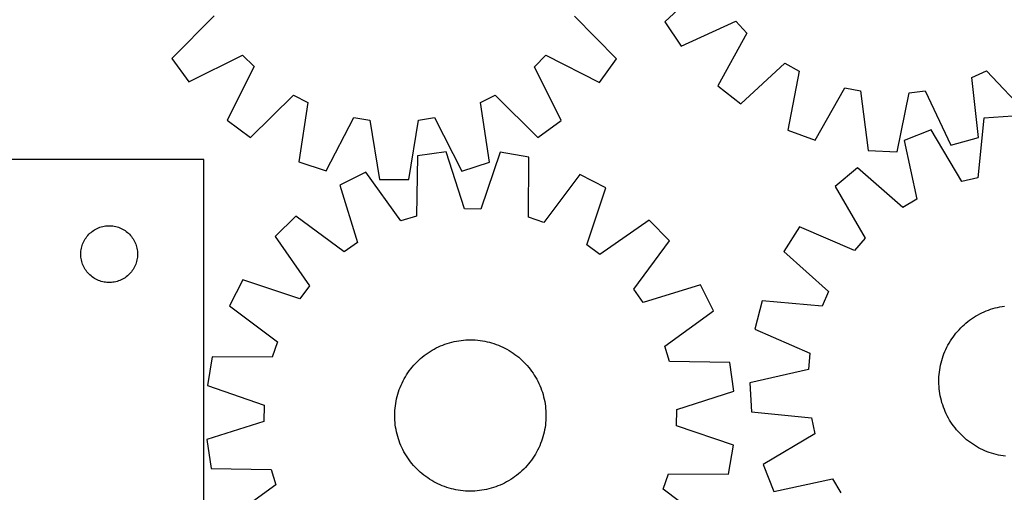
# Model space of a CAD drawing. Header units: millimetres. Extents: x 7 to 1493, y 7 to 2993.
# Tile 8 of 14: x 311 to 832, y 2441 to 2691. Entities that reach past the tile are written whole.
import ezdxf

# ---------------------------------------------------------------- set-up
doc = ezdxf.new("R2010")
doc.units = ezdxf.units.MM
doc.layers.add('CUT', color=7, linetype='CONTINUOUS', true_color=0x000000)

msp = doc.modelspace()

# ---------------------------------------------------------------- linework, layer by layer
at = {"layer": 'CUT'}
for p, q in [((675.222007, 2711.676991), (652.041528, 2689.959712)), ((413.584803, 2693.247995), (391.228085, 2670.6836)), ((626.454186, 2670.473283), (604.137855, 2693.077621)), ((652.041528, 2689.959712), (660.604581, 2677.176728)), ((660.604581, 2677.176728), (689.508648, 2690.349793)), ((689.508648, 2690.349793), (695.336311, 2684.0603)), ((695.336311, 2684.0603), (680.001374, 2656.242779)), ((400.260646, 2658.227943), (428.654774, 2672.466911)), ((428.654774, 2672.466911), (434.712328, 2666.398516)), ((582.962351, 2666.265965), (589.030746, 2672.323518)), ((589.030746, 2672.323518), (617.399367, 2658.033798)), ((391.228085, 2670.6836), (400.260646, 2658.227943)), ((617.399367, 2658.033798), (626.454186, 2670.473283)), ((692.09548, 2646.731568), (715.514181, 2668.191745)), ((715.514181, 2668.191745), (723.000178, 2664.010928)), ((434.712328, 2666.398516), (420.422607, 2638.029895)), ((597.201319, 2637.871836), (582.962351, 2666.265965)), ((723.000178, 2664.010928), (717.011873, 2632.816138)), ((814.369125, 2660.528516), (822.151635, 2664.127392)), ((822.151635, 2664.127392), (843.868913, 2640.946914)), ((680.001374, 2656.242779), (692.09548, 2646.731568)), ((817.965606, 2628.968413), (814.369125, 2660.528516)), ((432.862093, 2628.975076), (455.46643, 2651.291408)), ((455.46643, 2651.291408), (463.102743, 2647.391908)), ((554.537993, 2647.310155), (562.181267, 2651.195993)), ((562.181267, 2651.195993), (584.745662, 2628.839276)), ((731.453178, 2627.507723), (747.094126, 2655.15434)), ((747.094126, 2655.15434), (755.505676, 2653.491448)), ((755.505676, 2653.491448), (759.45018, 2621.972951)), ((774.825067, 2621.386957), (781.157219, 2652.513771)), ((781.157219, 2652.513771), (789.670939, 2653.531578)), ((789.670939, 2653.531578), (803.162137, 2624.774625)), ((463.102743, 2647.391908), (458.278797, 2615.99598)), ((559.305788, 2615.905651), (554.537993, 2647.310155)), ((420.422607, 2638.029895), (432.862093, 2628.975076)), ((472.907544, 2611.228347), (487.509421, 2639.437564)), ((487.509421, 2639.437564), (495.976998, 2638.08867)), ((495.976998, 2638.08867), (501.091028, 2606.738687)), ((516.477072, 2606.72493), (521.647155, 2638.065718)), ((521.647155, 2638.065718), (530.11713, 2639.399469)), ((530.11713, 2639.399469), (544.66854, 2611.164185)), ((584.745662, 2628.839276), (597.201319, 2637.871836)), ((820.671646, 2639.181205), (817.459196, 2607.579704)), ((836.028807, 2640.123624), (820.671646, 2639.181205)), ((717.011873, 2632.816138), (731.453178, 2627.507723)), ((792.81054, 2632.998602), (778.496236, 2627.356685)), ((809.088476, 2605.722174), (792.81054, 2632.998602)), ((778.496236, 2627.356685), (785.206415, 2596.309169)), ((803.162137, 2624.774625), (817.965606, 2628.968413)), ((536.320266, 2621.38205), (521.098712, 2619.138202)), ((545.978654, 2591.121675), (536.320266, 2621.38205)), ((564.857473, 2621.076088), (554.552505, 2591.02975)), ((580.027418, 2618.506396), (564.857473, 2621.076088)), ((759.45018, 2621.972951), (774.825067, 2621.386957)), ((408.051357, 2617.251007), (108.051357, 2617.251007)), ((408.051357, 2367.251007), (408.051357, 2617.251007)), ((458.278797, 2615.99598), (472.907544, 2611.228347)), ((521.098712, 2619.138202), (520.582934, 2587.378026)), ((544.66854, 2611.164185), (559.305788, 2615.905651)), ((579.862121, 2586.742463), (580.027418, 2618.506396)), ((493.863667, 2610.610707), (480.080497, 2603.772962)), ((512.40031, 2584.815986), (493.863667, 2610.610707)), ((607.073367, 2609.396926), (587.987931, 2584.005571)), ((620.706764, 2602.265233), (607.073367, 2609.396926)), ((753.909278, 2612.867125), (742.039014, 2603.077979)), ((777.819395, 2591.955858), (753.909278, 2612.867125)), ((501.091028, 2606.738687), (516.477072, 2606.72493)), ((817.459196, 2607.579704), (809.088476, 2605.722174)), ((480.080497, 2603.772962), (489.404396, 2573.407856)), ((610.733962, 2572.107017), (620.706764, 2602.265233)), ((742.039014, 2603.077979), (758.014984, 2575.623596)), ((785.206415, 2596.309169), (777.819395, 2591.955858)), ((554.552505, 2591.02975), (545.978654, 2591.121675)), ((456.813571, 2587.246741), (445.817977, 2576.484425)), ((482.413973, 2568.442641), (456.813571, 2587.246741)), ((520.582934, 2587.378026), (512.40031, 2584.815986)), ((587.987931, 2584.005571), (579.862121, 2586.742463)), ((643.614009, 2585.243954), (617.616321, 2566.993065)), ((654.376326, 2574.24836), (643.614009, 2585.243954)), ((347.309074, 2577.72017), (347.862257, 2578.259288)), ((347.862257, 2578.259288), (348.442459, 2578.769214)), ((348.442459, 2578.769214), (349.048142, 2579.248596)), ((349.048142, 2579.248596), (349.677701, 2579.696162)), ((349.677701, 2579.696162), (350.329465, 2580.110727)), ((350.329465, 2580.110727), (351.001706, 2580.491189)), ((351.001706, 2580.491189), (351.692641, 2580.836541)), ((351.692641, 2580.836541), (352.400438, 2581.145867)), ((352.400438, 2581.145867), (353.123221, 2581.418346)), ((353.123221, 2581.418346), (353.859072, 2581.653255)), ((353.859072, 2581.653255), (354.606041, 2581.849973)), ((354.606041, 2581.849973), (355.362145, 2582.007976)), ((355.362145, 2582.007976), (356.125381, 2582.126847)), ((356.125381, 2582.126847), (356.893725, 2582.20627)), ((356.893725, 2582.20627), (357.665138, 2582.246034)), ((357.665138, 2582.246034), (358.437575, 2582.246034)), ((358.437575, 2582.246034), (359.208989, 2582.20627)), ((359.208989, 2582.20627), (359.977332, 2582.126847)), ((359.977332, 2582.126847), (360.740568, 2582.007976)), ((360.740568, 2582.007976), (361.496673, 2581.849973)), ((361.496673, 2581.849973), (362.243641, 2581.653255)), ((362.243641, 2581.653255), (362.979492, 2581.418346)), ((362.979492, 2581.418346), (363.702275, 2581.145867)), ((363.702275, 2581.145867), (364.410073, 2580.836541)), ((364.410073, 2580.836541), (365.101008, 2580.491189)), ((365.101008, 2580.491189), (365.773249, 2580.110727)), ((365.773249, 2580.110727), (366.425012, 2579.696162)), ((366.425012, 2579.696162), (367.054571, 2579.248596)), ((367.054571, 2579.248596), (367.660254, 2578.769214)), ((367.660254, 2578.769214), (368.240457, 2578.259288)), ((368.240457, 2578.259288), (368.793639, 2577.72017)), ((723.132948, 2581.699801), (714.868668, 2568.721657)), ((752.334757, 2569.200637), (723.132948, 2581.699801)), ((344.015604, 2572.542289), (344.306603, 2573.257816)), ((344.306603, 2573.257816), (344.63405, 2573.957414)), ((344.63405, 2573.957414), (344.997078, 2574.639228)), ((344.997078, 2574.639228), (345.394723, 2575.30145)), ((345.394723, 2575.30145), (345.825932, 2575.942324)), ((345.825932, 2575.942324), (346.28956, 2576.560149)), ((346.28956, 2576.560149), (346.784378, 2577.153289)), ((346.784378, 2577.153289), (347.309074, 2577.72017)), ((368.793639, 2577.72017), (369.318336, 2577.153289)), ((369.318336, 2577.153289), (369.813154, 2576.560149)), ((369.813154, 2576.560149), (370.276782, 2575.942324)), ((370.276782, 2575.942324), (370.70799, 2575.30145)), ((370.70799, 2575.30145), (371.105635, 2574.639228)), ((371.105635, 2574.639228), (371.468663, 2573.957414)), ((371.468663, 2573.957414), (371.79611, 2573.257816)), ((371.79611, 2573.257816), (372.087109, 2572.542289)), ((445.817977, 2576.484425), (464.068865, 2550.486736)), ((489.404396, 2573.407856), (482.413973, 2568.442641)), ((635.572226, 2548.647958), (654.376326, 2574.24836)), ((758.014984, 2575.623596), (752.334757, 2569.200637)), ((343.051357, 2567.251007), (343.071245, 2568.023189)), ((343.071245, 2568.023189), (343.130859, 2568.793322)), ((343.130859, 2568.793322), (343.230038, 2569.559366)), ((343.230038, 2569.559366), (343.368521, 2570.319288)), ((343.368521, 2570.319288), (343.545941, 2571.071074)), ((343.545941, 2571.071074), (343.761826, 2571.81273)), ((343.761826, 2571.81273), (344.015604, 2572.542289)), ((372.087109, 2572.542289), (372.340887, 2571.81273)), ((372.340887, 2571.81273), (372.556773, 2571.071074)), ((372.556773, 2571.071074), (372.734192, 2570.319288)), ((372.734192, 2570.319288), (372.872675, 2569.559366)), ((372.872675, 2569.559366), (372.971855, 2568.793322)), ((372.971855, 2568.793322), (373.031468, 2568.023189)), ((373.031468, 2568.023189), (373.051357, 2567.251007)), ((617.616321, 2566.993065), (610.733962, 2572.107017)), ((714.868668, 2568.721657), (738.546589, 2547.547833)), ((343.071245, 2566.478826), (343.051357, 2567.251007)), ((343.130859, 2565.708692), (343.071245, 2566.478826)), ((343.230038, 2564.942649), (343.130859, 2565.708692)), ((343.368521, 2564.182726), (343.230038, 2564.942649)), ((343.545941, 2563.43094), (343.368521, 2564.182726)), ((343.761826, 2562.689285), (343.545941, 2563.43094)), ((344.015604, 2561.959726), (343.761826, 2562.689285)), ((372.340887, 2562.689285), (372.087109, 2561.959726)), ((372.556773, 2563.43094), (372.340887, 2562.689285)), ((372.734192, 2564.182726), (372.556773, 2563.43094)), ((372.872675, 2564.942649), (372.734192, 2564.182726)), ((372.971855, 2565.708692), (372.872675, 2564.942649)), ((373.031468, 2566.478826), (372.971855, 2565.708692)), ((373.051357, 2567.251007), (373.031468, 2566.478826)), ((344.306603, 2561.244199), (344.015604, 2561.959726)), ((344.63405, 2560.5446), (344.306603, 2561.244199)), ((344.997078, 2559.862786), (344.63405, 2560.5446)), ((345.394723, 2559.200564), (344.997078, 2559.862786)), ((345.825932, 2558.559691), (345.394723, 2559.200564)), ((346.28956, 2557.941865), (345.825932, 2558.559691)), ((346.784378, 2557.348725), (346.28956, 2557.941865)), ((347.309074, 2556.781845), (346.784378, 2557.348725)), ((369.318336, 2557.348725), (368.793639, 2556.781845)), ((369.813154, 2557.941865), (369.318336, 2557.348725)), ((370.276782, 2558.559691), (369.813154, 2557.941865)), ((370.70799, 2559.200564), (370.276782, 2558.559691)), ((371.105635, 2559.862786), (370.70799, 2559.200564)), ((371.468663, 2560.5446), (371.105635, 2559.862786)), ((371.79611, 2561.244199), (371.468663, 2560.5446)), ((372.087109, 2561.959726), (371.79611, 2561.244199)), ((347.862257, 2556.242727), (347.309074, 2556.781845)), ((348.442459, 2555.732801), (347.862257, 2556.242727)), ((349.048142, 2555.253419), (348.442459, 2555.732801)), ((349.677701, 2554.805852), (349.048142, 2555.253419)), ((350.329465, 2554.391288), (349.677701, 2554.805852)), ((351.001706, 2554.010825), (350.329465, 2554.391288)), ((351.692641, 2553.665473), (351.001706, 2554.010825)), ((352.400438, 2553.356148), (351.692641, 2553.665473)), ((353.123221, 2553.083669), (352.400438, 2553.356148)), ((353.859072, 2552.848759), (353.123221, 2553.083669)), ((354.606041, 2552.652042), (353.859072, 2552.848759)), ((355.362145, 2552.494038), (354.606041, 2552.652042)), ((356.125381, 2552.375167), (355.362145, 2552.494038)), ((356.893725, 2552.295744), (356.125381, 2552.375167)), ((357.665138, 2552.25598), (356.893725, 2552.295744)), ((358.437575, 2552.25598), (357.665138, 2552.25598)), ((359.208989, 2552.295744), (358.437575, 2552.25598)), ((359.977332, 2552.375167), (359.208989, 2552.295744)), ((360.740568, 2552.494038), (359.977332, 2552.375167)), ((361.496673, 2552.652042), (360.740568, 2552.494038)), ((362.243641, 2552.848759), (361.496673, 2552.652042)), ((362.979492, 2553.083669), (362.243641, 2552.848759)), ((363.702275, 2553.356148), (362.979492, 2553.083669)), ((364.410073, 2553.665473), (363.702275, 2553.356148)), ((365.101008, 2554.010825), (364.410073, 2553.665473)), ((365.773249, 2554.391288), (365.101008, 2554.010825)), ((366.425012, 2554.805852), (365.773249, 2554.391288)), ((367.054571, 2555.253419), (366.425012, 2554.805852)), ((367.660254, 2555.732801), (367.054571, 2555.253419)), ((368.240457, 2556.242727), (367.660254, 2555.732801)), ((368.793639, 2556.781845), (368.240457, 2556.242727)), ((428.796698, 2553.577179), (421.665005, 2539.943783)), ((458.954914, 2543.604377), (428.796698, 2553.577179)), ((464.068865, 2550.486736), (458.954914, 2543.604377)), ((640.537441, 2541.657534), (635.572226, 2548.647958)), ((670.902547, 2550.981434), (640.537441, 2541.657534)), ((677.740292, 2537.198263), (670.902547, 2550.981434)), ((738.546589, 2547.547833), (735.129177, 2539.68395)), ((703.494152, 2542.547506), (699.644822, 2527.650754)), ((735.129177, 2539.68395), (703.494152, 2542.547506)), ((421.665005, 2539.943783), (447.056359, 2520.858346)), ((651.945571, 2518.66162), (677.740292, 2537.198263)), ((819.653201, 2536.211274), (820.79517, 2536.735596)), ((820.79517, 2536.735596), (821.953045, 2537.223788)), ((821.953045, 2537.223788), (823.125683, 2537.67537)), ((823.125683, 2537.67537), (824.311928, 2538.089896)), ((824.311928, 2538.089896), (825.510607, 2538.466956)), ((825.510607, 2538.466956), (826.720539, 2538.806179)), ((826.720539, 2538.806179), (827.940529, 2539.10723)), ((827.940529, 2539.10723), (829.169373, 2539.369811)), ((829.169373, 2539.369811), (830.405858, 2539.593663)), ((830.405858, 2539.593663), (831.648765, 2539.778567)), ((811.221493, 2530.785393), (812.197192, 2531.577238)), ((812.197192, 2531.577238), (813.197281, 2532.338045)), ((813.197281, 2532.338045), (814.220775, 2533.067063)), ((814.220775, 2533.067063), (815.266663, 2533.763573)), ((815.266663, 2533.763573), (816.333913, 2534.426886)), ((816.333913, 2534.426886), (817.421471, 2535.05635)), ((817.421471, 2535.05635), (818.528264, 2535.651341)), ((818.528264, 2535.651341), (819.653201, 2536.211274)), ((699.644822, 2527.650754), (728.706934, 2514.830131)), ((805.931631, 2525.428327), (806.74167, 2526.388974)), ((806.74167, 2526.388974), (807.581485, 2527.323703)), ((807.581485, 2527.323703), (808.450245, 2528.231592)), ((808.450245, 2528.231592), (809.347095, 2529.111744)), ((809.347095, 2529.111744), (810.271148, 2529.963291)), ((810.271148, 2529.963291), (811.221493, 2530.785393)), ((447.056359, 2520.858346), (444.319468, 2512.732536)), ((539.259286, 2520.737861), (540.481987, 2521.027701)), ((540.481987, 2521.027701), (541.71319, 2521.278991)), ((541.71319, 2521.278991), (542.951678, 2521.491485)), ((542.951678, 2521.491485), (544.19623, 2521.664972)), ((544.19623, 2521.664972), (545.445617, 2521.799281)), ((545.445617, 2521.799281), (546.698606, 2521.894279)), ((546.698606, 2521.894279), (547.953961, 2521.949873)), ((547.953961, 2521.949873), (549.210443, 2521.966009)), ((549.210443, 2521.966009), (550.466812, 2521.942669)), ((550.466812, 2521.942669), (551.721827, 2521.879877)), ((551.721827, 2521.879877), (552.974251, 2521.777695)), ((552.974251, 2521.777695), (554.222848, 2521.636224)), ((554.222848, 2521.636224), (555.466384, 2521.455603)), ((555.466384, 2521.455603), (556.703634, 2521.236012)), ((556.703634, 2521.236012), (557.933375, 2520.977665)), ((557.933375, 2520.977665), (559.154395, 2520.680819)), ((802.354965, 2520.270345), (803.004753, 2521.345883)), ((803.004753, 2521.345883), (803.688005, 2522.40048)), ((803.688005, 2522.40048), (804.404044, 2523.433095)), ((804.404044, 2523.433095), (805.152166, 2524.44271)), ((805.152166, 2524.44271), (805.931631, 2525.428327)), ((526.707369, 2515.113723), (527.759606, 2515.800603)), ((527.759606, 2515.800603), (528.832899, 2516.454092)), ((528.832899, 2516.454092), (529.92619, 2517.073546)), ((529.92619, 2517.073546), (531.038398, 2517.658354)), ((531.038398, 2517.658354), (532.168427, 2518.207937)), ((532.168427, 2518.207937), (533.31516, 2518.721754)), ((533.31516, 2518.721754), (534.477468, 2519.199298)), ((534.477468, 2519.199298), (535.654202, 2519.640097)), ((535.654202, 2519.640097), (536.844201, 2520.043717)), ((536.844201, 2520.043717), (538.046291, 2520.409759)), ((538.046291, 2520.409759), (539.259286, 2520.737861)), ((559.154395, 2520.680819), (560.365488, 2520.345766)), ((560.365488, 2520.345766), (561.565459, 2519.972838)), ((561.565459, 2519.972838), (562.753124, 2519.562401)), ((562.753124, 2519.562401), (563.927311, 2519.114861)), ((563.927311, 2519.114861), (565.086861, 2518.63066)), ((565.086861, 2518.63066), (566.23063, 2518.110276)), ((566.23063, 2518.110276), (567.357489, 2517.554221)), ((567.357489, 2517.554221), (568.466325, 2516.963046)), ((568.466325, 2516.963046), (569.556045, 2516.337333)), ((569.556045, 2516.337333), (570.625574, 2515.6777)), ((570.625574, 2515.6777), (571.673855, 2514.984797)), ((654.507611, 2510.478997), (651.945571, 2518.66162)), ((799.62922, 2514.616353), (800.102757, 2515.780299)), ((800.102757, 2515.780299), (800.612621, 2516.928796)), ((800.612621, 2516.928796), (801.158309, 2518.060711)), ((801.158309, 2518.060711), (801.739281, 2519.174928)), ((801.739281, 2519.174928), (802.354965, 2520.270345)), ((412.555535, 2512.897833), (409.985843, 2497.727888)), ((444.319468, 2512.732536), (412.555535, 2512.897833)), ((520.892698, 2510.331423), (521.797588, 2511.203306)), ((521.797588, 2511.203306), (522.729419, 2512.046335)), ((522.729419, 2512.046335), (523.68727, 2512.859679)), ((523.68727, 2512.859679), (524.670196, 2513.642535)), ((524.670196, 2513.642535), (525.677227, 2514.39413)), ((525.677227, 2514.39413), (526.707369, 2515.113723)), ((571.673855, 2514.984797), (572.699854, 2514.259309)), ((572.699854, 2514.259309), (573.702558, 2513.501952)), ((573.702558, 2513.501952), (574.680979, 2512.713473)), ((574.680979, 2512.713473), (575.63415, 2511.89465)), ((575.63415, 2511.89465), (576.561132, 2511.046291)), ((576.561132, 2511.046291), (577.461008, 2510.169233)), ((686.267786, 2509.963219), (654.507611, 2510.478997)), ((728.706934, 2514.830131), (727.886855, 2506.295095)), ((798.107139, 2509.829264), (798.431061, 2511.043382)), ((798.431061, 2511.043382), (798.79296, 2512.246725)), ((798.79296, 2512.246725), (799.192477, 2513.438108)), ((799.192477, 2513.438108), (799.62922, 2514.616353)), ((516.077134, 2504.54427), (516.802621, 2505.570269)), ((516.802621, 2505.570269), (517.559979, 2506.572974)), ((517.559979, 2506.572974), (518.348458, 2507.551394)), ((518.348458, 2507.551394), (519.167281, 2508.504566)), ((519.167281, 2508.504566), (520.01564, 2509.431547)), ((520.01564, 2509.431547), (520.892698, 2510.331423)), ((577.461008, 2510.169233), (578.332891, 2509.264343)), ((578.332891, 2509.264343), (579.17592, 2508.332512)), ((579.17592, 2508.332512), (579.989264, 2507.374661)), ((579.989264, 2507.374661), (580.77212, 2506.391735)), ((580.77212, 2506.391735), (581.523715, 2505.384704)), ((581.523715, 2505.384704), (582.243307, 2504.354562)), ((688.511635, 2494.741665), (686.267786, 2509.963219)), ((727.886855, 2506.295095), (696.915271, 2499.242738)), ((797.197041, 2504.889155), (797.36624, 2506.134297)), ((797.36624, 2506.134297), (797.574465, 2507.37351)), ((797.574465, 2507.37351), (797.821513, 2508.605571)), ((797.821513, 2508.605571), (798.107139, 2509.829264)), ((512.951655, 2499.101045), (513.507709, 2500.227904)), ((513.507709, 2500.227904), (514.098885, 2501.33674)), ((514.098885, 2501.33674), (514.724598, 2502.42646)), ((514.724598, 2502.42646), (515.384231, 2503.495989)), ((515.384231, 2503.495989), (516.077134, 2504.54427)), ((582.243307, 2504.354562), (582.930187, 2503.302325)), ((582.930187, 2503.302325), (583.583677, 2502.229031)), ((583.583677, 2502.229031), (584.203131, 2501.135741)), ((584.203131, 2501.135741), (584.787938, 2500.023533)), ((584.787938, 2500.023533), (585.337522, 2498.893504)), ((796.913279, 2499.873935), (796.925086, 2501.130464)), ((796.925086, 2501.130464), (796.976355, 2502.386004)), ((796.976355, 2502.386004), (797.067037, 2503.639313)), ((797.067037, 2503.639313), (797.197041, 2504.889155)), ((409.985843, 2497.727888), (440.03218, 2487.42292)), ((511.089093, 2494.435874), (511.49953, 2495.623539)), ((511.49953, 2495.623539), (511.94707, 2496.797726)), ((511.94707, 2496.797726), (512.431271, 2497.957276)), ((512.431271, 2497.957276), (512.951655, 2499.101045)), ((585.337522, 2498.893504), (585.851339, 2497.74677)), ((585.851339, 2497.74677), (586.328883, 2496.584463)), ((586.328883, 2496.584463), (586.769682, 2495.407729)), ((586.769682, 2495.407729), (587.173302, 2494.21773)), ((658.25126, 2485.083277), (688.511635, 2494.741665)), ((696.915271, 2499.242738), (697.85769, 2483.885577)), ((796.940947, 2498.617654), (796.913279, 2499.873935)), ((797.008062, 2497.362862), (796.940947, 2498.617654)), ((797.114558, 2496.110798), (797.008062, 2497.362862)), ((797.260329, 2494.862696), (797.114558, 2496.110798)), ((797.445232, 2493.619789), (797.260329, 2494.862696)), ((509.606327, 2488.336799), (509.825919, 2489.574049)), ((509.825919, 2489.574049), (510.084266, 2490.80379)), ((510.084266, 2490.80379), (510.381112, 2492.02481)), ((510.381112, 2492.02481), (510.716164, 2493.235903)), ((510.716164, 2493.235903), (511.089093, 2494.435874)), ((587.173302, 2494.21773), (587.539343, 2493.01564)), ((587.539343, 2493.01564), (587.867446, 2491.802645)), ((587.867446, 2491.802645), (588.157286, 2490.579943)), ((588.157286, 2490.579943), (588.408576, 2489.348741)), ((797.669085, 2492.383303), (797.445232, 2493.619789)), ((797.931666, 2491.154459), (797.669085, 2492.383303)), ((798.232717, 2489.934469), (797.931666, 2491.154459)), ((798.57194, 2488.724538), (798.232717, 2489.934469)), ((440.03218, 2487.42292), (439.940256, 2478.849069)), ((509.119262, 2483.337227), (509.182054, 2484.592243)), ((509.182054, 2484.592243), (509.284236, 2485.844666)), ((509.284236, 2485.844666), (509.425707, 2487.093263)), ((509.425707, 2487.093263), (509.606327, 2488.336799)), ((588.408576, 2489.348741), (588.62107, 2488.110252)), ((588.62107, 2488.110252), (588.794557, 2486.865701)), ((588.794557, 2486.865701), (588.928866, 2485.616314)), ((588.928866, 2485.616314), (589.023864, 2484.363324)), ((589.023864, 2484.363324), (589.079458, 2483.107969)), ((658.159335, 2476.509426), (658.25126, 2485.083277)), ((798.949, 2487.525858), (798.57194, 2488.724538)), ((799.363526, 2486.339614), (798.949, 2487.525858)), ((799.815108, 2485.166976), (799.363526, 2486.339614)), ((800.3033, 2484.009101), (799.815108, 2485.166976)), ((509.095922, 2482.080858), (509.119262, 2483.337227)), ((509.112057, 2480.824377), (509.095922, 2482.080858)), ((509.167652, 2479.569022), (509.112057, 2480.824377)), ((509.26265, 2478.316032), (509.167652, 2479.569022)), ((589.009462, 2479.340103), (588.90728, 2478.087679)), ((589.072253, 2480.595119), (589.009462, 2479.340103)), ((589.095593, 2481.851488), (589.072253, 2480.595119)), ((589.079458, 2483.107969), (589.095593, 2481.851488)), ((697.85769, 2483.885577), (729.459192, 2480.673126)), ((729.459192, 2480.673126), (731.316722, 2472.302406)), ((800.827622, 2482.867131), (800.3033, 2484.009101)), ((801.387554, 2481.742195), (800.827622, 2482.867131)), ((801.982546, 2480.635401), (801.387554, 2481.742195)), ((802.612009, 2479.547843), (801.982546, 2480.635401)), ((803.275323, 2478.480594), (802.612009, 2479.547843)), ((439.940256, 2478.849069), (409.679881, 2469.190681)), ((509.396959, 2477.066645), (509.26265, 2478.316032)), ((509.570446, 2475.822094), (509.396959, 2477.066645)), ((509.782939, 2474.583605), (509.570446, 2475.822094)), ((510.03423, 2473.352403), (509.782939, 2474.583605)), ((588.365596, 2474.358297), (588.10725, 2473.128556)), ((588.585188, 2475.595547), (588.365596, 2474.358297)), ((588.765809, 2476.839083), (588.585188, 2475.595547)), ((588.90728, 2478.087679), (588.765809, 2476.839083)), ((688.205672, 2466.204458), (658.159335, 2476.509426)), ((803.971833, 2477.434706), (803.275323, 2478.480594)), ((804.700851, 2476.411212), (803.971833, 2477.434706)), ((805.461658, 2475.411122), (804.700851, 2476.411212)), ((806.253503, 2474.435423), (805.461658, 2475.411122)), ((807.075605, 2473.485079), (806.253503, 2474.435423)), ((409.679881, 2469.190681), (411.923729, 2453.969127)), ((510.324069, 2472.129701), (510.03423, 2473.352403)), ((510.652172, 2470.916706), (510.324069, 2472.129701)), ((511.018214, 2469.714616), (510.652172, 2470.916706)), ((511.421833, 2468.524617), (511.018214, 2469.714616)), ((587.102422, 2469.496472), (586.691986, 2468.308807)), ((587.475351, 2470.696443), (587.102422, 2469.496472)), ((587.810404, 2471.907536), (587.475351, 2470.696443)), ((588.10725, 2473.128556), (587.810404, 2471.907536)), ((731.316722, 2472.302406), (704.040293, 2456.024471)), ((807.927152, 2472.561025), (807.075605, 2473.485079)), ((808.807304, 2471.664176), (807.927152, 2472.561025)), ((809.715193, 2470.795415), (808.807304, 2471.664176)), ((810.649922, 2469.955601), (809.715193, 2470.795415)), ((811.610569, 2469.145562), (810.649922, 2469.955601)), ((812.596186, 2468.366096), (811.610569, 2469.145562)), ((511.862633, 2467.347883), (511.421833, 2468.524617)), ((512.340177, 2466.185576), (511.862633, 2467.347883)), ((512.853994, 2465.038842), (512.340177, 2466.185576)), ((513.403577, 2463.908813), (512.853994, 2465.038842)), ((513.988385, 2462.796605), (513.403577, 2463.908813)), ((584.683806, 2463.704442), (584.092631, 2462.595606)), ((585.23986, 2464.831301), (584.683806, 2463.704442)), ((585.760245, 2465.97507), (585.23986, 2464.831301)), ((586.244446, 2467.13462), (585.760245, 2465.97507)), ((586.691986, 2468.308807), (586.244446, 2467.13462)), ((685.63598, 2451.034513), (688.205672, 2466.204458)), ((813.6058, 2467.617975), (812.596186, 2468.366096)), ((814.638415, 2466.901935), (813.6058, 2467.617975)), ((815.693012, 2466.218684), (814.638415, 2466.901935)), ((816.768551, 2465.568896), (815.693012, 2466.218684)), ((817.863968, 2464.953212), (816.768551, 2465.568896)), ((818.978184, 2464.372239), (817.863968, 2464.953212)), ((820.1101, 2463.826552), (818.978184, 2464.372239)), ((821.258597, 2463.316688), (820.1101, 2463.826552)), ((514.607839, 2461.703315), (513.988385, 2462.796605)), ((515.261328, 2460.630021), (514.607839, 2461.703315)), ((515.948208, 2459.577784), (515.261328, 2460.630021)), ((516.667801, 2458.547642), (515.948208, 2459.577784)), ((517.419396, 2457.540611), (516.667801, 2458.547642)), ((581.388894, 2458.362077), (580.631537, 2457.359372)), ((582.114382, 2459.388076), (581.388894, 2458.362077)), ((582.807284, 2460.436357), (582.114382, 2459.388076)), ((583.466918, 2461.505885), (582.807284, 2460.436357)), ((584.092631, 2462.595606), (583.466918, 2461.505885)), ((822.422542, 2462.843151), (821.258597, 2463.316688)), ((823.600788, 2462.406408), (822.422542, 2462.843151)), ((824.79217, 2462.00689), (823.600788, 2462.406408)), ((825.995514, 2461.644992), (824.79217, 2462.00689)), ((827.209632, 2461.32107), (825.995514, 2461.644992)), ((828.433325, 2461.035444), (827.209632, 2461.32107)), ((829.665386, 2460.788396), (828.433325, 2461.035444)), ((830.904599, 2460.58017), (829.665386, 2460.788396)), ((832.149741, 2460.410972), (830.904599, 2460.58017)), ((411.923729, 2453.969127), (443.683904, 2453.453349)), ((443.683904, 2453.453349), (446.245944, 2445.270726)), ((518.202251, 2456.557685), (517.419396, 2457.540611)), ((519.015595, 2455.599834), (518.202251, 2456.557685)), ((519.858625, 2454.668003), (519.015595, 2455.599834)), ((520.730508, 2453.763113), (519.858625, 2454.668003)), ((521.630384, 2452.886055), (520.730508, 2453.763113)), ((577.298818, 2453.600923), (576.393927, 2452.72904)), ((578.175875, 2454.500799), (577.298818, 2453.600923)), ((579.024234, 2455.42778), (578.175875, 2454.500799)), ((579.843058, 2456.380952), (579.024234, 2455.42778)), ((580.631537, 2457.359372), (579.843058, 2456.380952)), ((704.040293, 2456.024471), (709.682211, 2441.710166)), ((522.557365, 2452.037696), (521.630384, 2452.886055)), ((523.510536, 2451.218873), (522.557365, 2452.037696)), ((524.488957, 2450.430394), (523.510536, 2451.218873)), ((525.491662, 2449.673037), (524.488957, 2450.430394)), ((526.517661, 2448.947549), (525.491662, 2449.673037)), ((527.565942, 2448.254646), (526.517661, 2448.947549)), ((528.63547, 2447.595013), (527.565942, 2448.254646)), ((570.431909, 2448.131743), (569.358616, 2447.478254)), ((571.484146, 2448.818623), (570.431909, 2448.131743)), ((572.514289, 2449.538216), (571.484146, 2448.818623)), ((573.52132, 2450.289811), (572.514289, 2449.538216)), ((574.504246, 2451.072667), (573.52132, 2450.289811)), ((575.462097, 2451.886011), (574.504246, 2451.072667)), ((576.393927, 2452.72904), (575.462097, 2451.886011)), ((651.135156, 2443.073999), (653.872048, 2451.19981)), ((653.872048, 2451.19981), (685.63598, 2451.034513)), ((709.682211, 2441.710166), (740.729727, 2448.420345)), ((740.729727, 2448.420345), (745.083037, 2441.033326)), ((446.245944, 2445.270726), (420.451224, 2426.734083)), ((529.72519, 2446.9693), (528.63547, 2447.595013)), ((530.834027, 2446.378125), (529.72519, 2446.9693)), ((531.960886, 2445.82207), (530.834027, 2446.378125)), ((533.104654, 2445.301686), (531.960886, 2445.82207)), ((534.264204, 2444.817485), (533.104654, 2445.301686)), ((535.438391, 2444.369945), (534.264204, 2444.817485)), ((536.626056, 2443.959508), (535.438391, 2444.369945)), ((537.826028, 2443.58658), (536.626056, 2443.959508)), ((539.037121, 2443.251527), (537.826028, 2443.58658)), ((540.258141, 2442.954681), (539.037121, 2443.251527)), ((541.487882, 2442.696334), (540.258141, 2442.954681)), ((542.725131, 2442.476742), (541.487882, 2442.696334)), ((556.478326, 2442.653355), (555.239837, 2442.440861)), ((557.709528, 2442.904645), (556.478326, 2442.653355)), ((558.93223, 2443.194485), (557.709528, 2442.904645)), ((560.145224, 2443.522587), (558.93223, 2443.194485)), ((561.347314, 2443.888629), (560.145224, 2443.522587)), ((562.537314, 2444.292249), (561.347314, 2443.888629)), ((563.714048, 2444.733048), (562.537314, 2444.292249)), ((564.876355, 2445.210592), (563.714048, 2444.733048)), ((566.023089, 2445.724409), (564.876355, 2445.210592)), ((567.153118, 2446.273992), (566.023089, 2445.724409)), ((568.265326, 2446.8588), (567.153118, 2446.273992)), ((569.358616, 2447.478254), (568.265326, 2446.8588)), ((676.526511, 2423.988563), (651.135156, 2443.073999)), ((543.968668, 2442.296122), (542.725131, 2442.476742)), ((545.217264, 2442.154651), (543.968668, 2442.296122)), ((546.469688, 2442.052469), (545.217264, 2442.154651)), ((547.724704, 2441.989677), (546.469688, 2442.052469)), ((548.981072, 2441.966337), (547.724704, 2441.989677)), ((550.237554, 2441.982473), (548.981072, 2441.966337)), ((551.492909, 2442.038067), (550.237554, 2441.982473)), ((552.745898, 2442.133065), (551.492909, 2442.038067)), ((553.995285, 2442.267374), (552.745898, 2442.133065)), ((555.239837, 2442.440861), (553.995285, 2442.267374))]:
    msp.add_line(p, q, dxfattribs=at)

doc.saveas('drawing.dxf')
